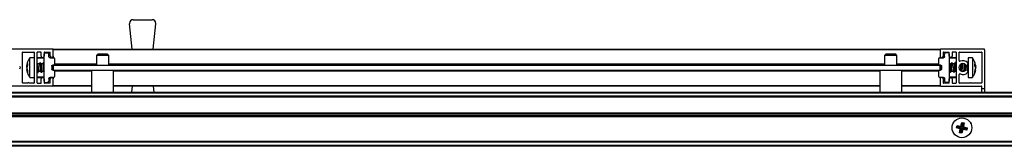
# Model space of a CAD drawing. Header units: millimetres. Extents: x 3352.2 to 3353.8, y 2919.7 to 2919.75.
# Tile 3 of 4: x 3353.01 to 3353.4, y 2919.7 to 2919.75. Entities that reach past the tile are written whole.
import ezdxf

# ---------------------------------------------------------------- set-up
doc = ezdxf.new("R2010")
doc.units = ezdxf.units.MM
doc.layers.add('SANINDUSA', color=3, linetype='Continuous')

msp = doc.modelspace()

# ---------------------------------------------------------------- linework, layer by layer
at = {"layer": 'SANINDUSA'}
for p, q in [((3353.050678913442, 2919.737121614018), (3353.049647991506, 2919.747371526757)), ((3353.051140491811, 2919.749021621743), (3353.058823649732, 2919.749021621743)), ((3353.059285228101, 2919.737121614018), (3353.060316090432, 2919.747371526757)), ((3353.018482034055, 2919.737121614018), (3353.001082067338, 2919.737121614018)), ((3353.006382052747, 2919.723421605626), (3353.006382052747, 2919.735821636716)), ((3353.006482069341, 2919.73592165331), (3353.010982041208, 2919.73592165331)), ((3353.011082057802, 2919.735821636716), (3353.011082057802, 2919.723421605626)), ((3353.012282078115, 2919.723421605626), (3353.012282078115, 2919.735821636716)), ((3353.013782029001, 2919.73592165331), (3353.012382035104, 2919.73592165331)), ((3353.013882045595, 2919.734221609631), (3353.013882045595, 2919.735821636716)), ((3353.015082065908, 2919.735821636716), (3353.015082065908, 2919.734221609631)), ((3353.015082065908, 2919.735621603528), (3353.016490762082, 2919.735597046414)), ((3353.015182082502, 2919.73592165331), (3353.01748204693, 2919.73592165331)), ((3353.017582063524, 2919.734221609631), (3353.017582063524, 2919.735821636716)), ((3353.018782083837, 2919.737121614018), (3353.377782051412, 2919.737121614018)), ((3353.018782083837, 2919.737121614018), (3353.018782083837, 2919.736821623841)), ((3353.377782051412, 2919.736821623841), (3353.018782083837, 2919.736821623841)), ((3353.018782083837, 2919.734221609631), (3353.018782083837, 2919.736821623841)), ((3353.377782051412, 2919.736821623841), (3353.377782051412, 2919.737121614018)), ((3353.377782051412, 2919.736821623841), (3353.377782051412, 2919.734221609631)), ((3353.395482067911, 2919.737121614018), (3353.378082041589, 2919.737121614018)), ((3353.378982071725, 2919.735821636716), (3353.378982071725, 2919.734221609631)), ((3353.379082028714, 2919.73592165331), (3353.381382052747, 2919.73592165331)), ((3353.381482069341, 2919.735621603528), (3353.380073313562, 2919.735597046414)), ((3353.381482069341, 2919.734221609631), (3353.381482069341, 2919.735821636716)), ((3353.38268203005, 2919.735821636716), (3353.38268203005, 2919.734221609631)), ((3353.38418204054, 2919.73592165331), (3353.382782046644, 2919.73592165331)), ((3353.384282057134, 2919.735821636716), (3353.384282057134, 2919.723421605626)), ((3353.385482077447, 2919.732479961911), (3353.385482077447, 2919.735821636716)), ((3353.385582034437, 2919.73592165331), (3353.394482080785, 2919.73592165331)), ((3353.394582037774, 2919.735821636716), (3353.394582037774, 2919.723421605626)), ((3353.395782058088, 2919.736821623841), (3353.395782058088, 2919.721121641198)), ((3353.008027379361, 2919.730382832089), (3353.008361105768, 2919.731322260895)), ((3353.008361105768, 2919.731322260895), (3353.008361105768, 2919.730563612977)), ((3353.011082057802, 2919.733621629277), (3353.009358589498, 2919.733621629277)), ((3353.009358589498, 2919.725621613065), (3353.009358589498, 2919.733621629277)), ((3353.015082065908, 2919.733421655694), (3353.012282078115, 2919.733421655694)), ((3353.012518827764, 2919.73109248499), (3353.012282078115, 2919.731423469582)), ((3353.015082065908, 2919.733621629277), (3353.012482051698, 2919.733621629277)), ((3353.01342475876, 2919.731661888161), (3353.01319325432, 2919.731048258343)), ((3353.01391882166, 2919.73109248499), (3353.013504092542, 2919.73167225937)), ((3353.014824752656, 2919.731661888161), (3353.014593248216, 2919.731048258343)), ((3353.015082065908, 2919.731423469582), (3353.014904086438, 2919.73167225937)), ((3353.015082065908, 2919.724121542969), (3353.015082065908, 2919.735121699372)), ((3353.016982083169, 2919.734112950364), (3353.016982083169, 2919.735097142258)), ((3353.017473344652, 2919.733613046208), (3353.018990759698, 2919.733586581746)), ((3353.018782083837, 2919.734221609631), (3353.018782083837, 2919.733590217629)), ((3353.019482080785, 2919.731135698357), (3353.019482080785, 2919.733086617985)), ((3353.036782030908, 2919.735021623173), (3353.036282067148, 2919.734521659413)), ((3353.036282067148, 2919.734521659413), (3353.036282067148, 2919.730621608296)), ((3353.041282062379, 2919.734521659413), (3353.036282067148, 2919.734521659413)), ((3353.036785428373, 2919.735021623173), (3353.036782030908, 2919.735021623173)), ((3353.040782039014, 2919.735021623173), (3353.036785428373, 2919.735021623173)), ((3353.041282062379, 2919.734521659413), (3353.040782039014, 2919.735021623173)), ((3353.041282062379, 2919.730621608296), (3353.041282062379, 2919.734521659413)), ((3353.35578203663, 2919.735021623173), (3353.35528207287, 2919.734521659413)), ((3353.35528207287, 2919.734521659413), (3353.35528207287, 2919.730621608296)), ((3353.360282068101, 2919.734521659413), (3353.35528207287, 2919.734521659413)), ((3353.355785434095, 2919.735021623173), (3353.35578203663, 2919.735021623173)), ((3353.359782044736, 2919.735021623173), (3353.355785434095, 2919.735021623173)), ((3353.360282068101, 2919.734521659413), (3353.359782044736, 2919.735021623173)), ((3353.360282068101, 2919.730621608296), (3353.360282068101, 2919.734521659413)), ((3353.377082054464, 2919.733086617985), (3353.377082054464, 2919.731135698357)), ((3353.377573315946, 2919.733586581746), (3353.379090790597, 2919.733613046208)), ((3353.377782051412, 2919.734221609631), (3353.377782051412, 2919.733590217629)), ((3353.37958205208, 2919.734112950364), (3353.37958205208, 2919.735097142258)), ((3353.381482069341, 2919.735121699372), (3353.381482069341, 2919.724121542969)), ((3353.384082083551, 2919.733621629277), (3353.381482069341, 2919.733621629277)), ((3353.384282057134, 2919.733421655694), (3353.381482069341, 2919.733421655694)), ((3353.382513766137, 2919.731680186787), (3353.382085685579, 2919.731102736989)), ((3353.382791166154, 2919.731053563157), (3353.382564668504, 2919.731672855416)), ((3353.383913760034, 2919.731680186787), (3353.383485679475, 2919.731102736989)), ((3353.384191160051, 2919.731053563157), (3353.383964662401, 2919.731672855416)), ((3353.390815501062, 2919.733621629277), (3353.389092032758, 2919.733621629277)), ((3353.389092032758, 2919.733621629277), (3353.389092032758, 2919.731609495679)), ((3353.389092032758, 2919.731609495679), (3353.389092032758, 2919.725621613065)), ((3353.390815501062, 2919.733621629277), (3353.390815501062, 2919.731609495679)), ((3353.390815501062, 2919.731609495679), (3353.390815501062, 2919.725621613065)), ((3353.005427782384, 2919.72979369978), (3353.005200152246, 2919.730118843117)), ((3353.005200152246, 2919.729124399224), (3353.005427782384, 2919.729449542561)), ((3353.008361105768, 2919.730563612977), (3353.008027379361, 2919.729531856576)), ((3353.008282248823, 2919.730319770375), (3353.008027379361, 2919.730382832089)), ((3353.008027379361, 2919.7298440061), (3353.008146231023, 2919.730353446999)), ((3353.008027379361, 2919.729711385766), (3353.008191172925, 2919.730342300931)), ((3353.008027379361, 2919.729531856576), (3353.008361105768, 2919.728246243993)), ((3353.008027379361, 2919.729399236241), (3353.008146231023, 2919.728889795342)), ((3353.008361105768, 2919.72764769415), (3353.008027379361, 2919.728860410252)), ((3353.008361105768, 2919.728246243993), (3353.008361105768, 2919.72764769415)), ((3353.012282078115, 2919.727959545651), (3353.012560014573, 2919.727570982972)), ((3353.013218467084, 2919.731081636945), (3353.012525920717, 2919.731081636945)), ((3353.01263940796, 2919.72758135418), (3353.012870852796, 2919.728194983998)), ((3353.012858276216, 2919.728161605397), (3353.013568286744, 2919.728161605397)), ((3353.013545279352, 2919.728150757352), (3353.01396000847, 2919.727570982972)), ((3353.014618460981, 2919.731081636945), (3353.013925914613, 2919.731081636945)), ((3353.014039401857, 2919.72758135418), (3353.014270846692, 2919.728194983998)), ((3353.014258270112, 2919.728161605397), (3353.014968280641, 2919.728161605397)), ((3353.014945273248, 2919.728150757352), (3353.015082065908, 2919.727959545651)), ((3353.018182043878, 2919.730130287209), (3353.018182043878, 2919.729112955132)), ((3353.018990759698, 2919.730635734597), (3353.01867330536, 2919.730630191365)), ((3353.01867330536, 2919.728613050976), (3353.018990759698, 2919.728607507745)), ((3353.018782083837, 2919.730632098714), (3353.018782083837, 2919.730621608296)), ((3353.018782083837, 2919.730621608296), (3353.377782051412, 2919.730621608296)), ((3353.018782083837, 2919.730621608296), (3353.018782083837, 2919.728621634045)), ((3353.018782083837, 2919.728621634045), (3353.377782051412, 2919.728621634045)), ((3353.018782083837, 2919.728611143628), (3353.018782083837, 2919.728621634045)), ((3353.019481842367, 2919.731121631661), (3353.036282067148, 2919.731121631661)), ((3353.034332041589, 2919.72812161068), (3353.019481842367, 2919.72812161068)), ((3353.019482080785, 2919.726156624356), (3353.019482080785, 2919.728107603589)), ((3353.034332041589, 2919.728621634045), (3353.034332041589, 2919.719721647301)), ((3353.041282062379, 2919.731121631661), (3353.35528207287, 2919.731121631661)), ((3353.043232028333, 2919.719721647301), (3353.043232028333, 2919.728621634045)), ((3353.353332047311, 2919.72812161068), (3353.043232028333, 2919.72812161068)), ((3353.353332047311, 2919.728621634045), (3353.353332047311, 2919.719721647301)), ((3353.360282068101, 2919.731121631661), (3353.377082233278, 2919.731121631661)), ((3353.362232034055, 2919.719721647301), (3353.362232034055, 2919.728621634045)), ((3353.377082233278, 2919.72812161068), (3353.362232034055, 2919.72812161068)), ((3353.377082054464, 2919.728107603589), (3353.377082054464, 2919.726156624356)), ((3353.377890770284, 2919.730630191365), (3353.377573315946, 2919.730635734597)), ((3353.377573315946, 2919.728607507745), (3353.377890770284, 2919.728613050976)), ((3353.377782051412, 2919.730632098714), (3353.377782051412, 2919.730621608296)), ((3353.377782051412, 2919.728621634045), (3353.377782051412, 2919.730621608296)), ((3353.377782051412, 2919.728621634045), (3353.377782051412, 2919.728611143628)), ((3353.378382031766, 2919.729112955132), (3353.378382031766, 2919.730130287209)), ((3353.382072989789, 2919.731081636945), (3353.381482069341, 2919.731081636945)), ((3353.381482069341, 2919.728161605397), (3353.38171214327, 2919.728161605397)), ((3353.38169289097, 2919.728189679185), (3353.38191938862, 2919.72757044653)), ((3353.381970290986, 2919.727563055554), (3353.382398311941, 2919.728140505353)), ((3353.382385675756, 2919.728161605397), (3353.383112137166, 2919.728161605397)), ((3353.383472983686, 2919.731081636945), (3353.382771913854, 2919.731081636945)), ((3353.383092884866, 2919.728189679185), (3353.383319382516, 2919.72757044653)), ((3353.383370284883, 2919.727563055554), (3353.383798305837, 2919.728140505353)), ((3353.383785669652, 2919.728161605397), (3353.384282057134, 2919.728161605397)), ((3353.384282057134, 2919.731081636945), (3353.38417190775, 2919.731081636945)), ((3353.386553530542, 2919.728080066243), (3353.386598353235, 2919.728140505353)), ((3353.38658571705, 2919.728161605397), (3353.387312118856, 2919.728161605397)), ((3353.386783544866, 2919.728161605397), (3353.386786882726, 2919.728019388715)), ((3353.386919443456, 2919.728024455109), (3353.38697082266, 2919.728161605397)), ((3353.386991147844, 2919.731053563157), (3353.386929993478, 2919.731220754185)), ((3353.387636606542, 2919.731081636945), (3353.386971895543, 2919.731081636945)), ((3353.387292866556, 2919.728189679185), (3353.387339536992, 2919.72806206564)), ((3353.387346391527, 2919.731170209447), (3353.387313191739, 2919.731081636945)), ((3353.38889199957, 2919.730347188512), (3353.38889199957, 2919.730774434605)), ((3353.38889199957, 2919.728468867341), (3353.38889199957, 2919.730347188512)), ((3353.389089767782, 2919.727991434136), (3353.389092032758, 2919.727961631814)), ((3353.391812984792, 2919.731101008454), (3353.392146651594, 2919.730361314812)), ((3353.391812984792, 2919.730262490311), (3353.391812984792, 2919.731101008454)), ((3353.391812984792, 2919.730281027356), (3353.392146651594, 2919.730361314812)), ((3353.392146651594, 2919.729420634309), (3353.391812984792, 2919.730262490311)), ((3353.391812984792, 2919.728010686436), (3353.392146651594, 2919.729420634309)), ((3353.392066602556, 2919.728557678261), (3353.391812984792, 2919.727530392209)), ((3353.391812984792, 2919.727530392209), (3353.391812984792, 2919.728010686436)), ((3353.391991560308, 2919.730341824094), (3353.392146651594, 2919.729732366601)), ((3353.391991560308, 2919.728901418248), (3353.392146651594, 2919.729510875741)), ((3353.392022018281, 2919.730349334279), (3353.392146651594, 2919.729822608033)), ((3353.392146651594, 2919.730361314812), (3353.392066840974, 2919.730684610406)), ((3353.008432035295, 2919.723321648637), (3353.006482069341, 2919.723321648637)), ((3353.010982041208, 2919.723321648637), (3353.009032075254, 2919.723321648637)), ((3353.009358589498, 2919.725621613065), (3353.011082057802, 2919.725621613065)), ((3353.012282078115, 2919.725821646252), (3353.015082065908, 2919.725821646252)), ((3353.012382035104, 2919.723321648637), (3353.013782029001, 2919.723321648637)), ((3353.012482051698, 2919.725621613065), (3353.015082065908, 2919.725621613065)), ((3353.013882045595, 2919.723421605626), (3353.013882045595, 2919.72502163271)), ((3353.015082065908, 2919.72502163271), (3353.015082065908, 2919.723421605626)), ((3353.015082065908, 2919.723621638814), (3353.016490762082, 2919.723646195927)), ((3353.01748204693, 2919.723321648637), (3353.015182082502, 2919.723321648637)), ((3353.016982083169, 2919.725130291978), (3353.016982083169, 2919.724146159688)), ((3353.018990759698, 2919.7256567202), (3353.017473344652, 2919.725630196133)), ((3353.017582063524, 2919.723421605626), (3353.017582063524, 2919.72502163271)), ((3353.018782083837, 2919.725653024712), (3353.018782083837, 2919.72502163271)), ((3353.018782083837, 2919.7224216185), (3353.018782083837, 2919.72502163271)), ((3353.379090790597, 2919.725630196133), (3353.377573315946, 2919.7256567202)), ((3353.377782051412, 2919.725653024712), (3353.377782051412, 2919.72502163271)), ((3353.377782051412, 2919.72502163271), (3353.377782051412, 2919.7224216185)), ((3353.378982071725, 2919.72502163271), (3353.378982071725, 2919.723421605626)), ((3353.381382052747, 2919.723321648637), (3353.379082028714, 2919.723321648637)), ((3353.37958205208, 2919.725130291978), (3353.37958205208, 2919.724146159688)), ((3353.381482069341, 2919.723621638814), (3353.380073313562, 2919.723646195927)), ((3353.381482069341, 2919.725821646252), (3353.384282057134, 2919.725821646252)), ((3353.381482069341, 2919.725621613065), (3353.384082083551, 2919.725621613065)), ((3353.381482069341, 2919.723421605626), (3353.381482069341, 2919.72502163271)), ((3353.38268203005, 2919.72502163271), (3353.38268203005, 2919.723421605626)), ((3353.382782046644, 2919.723321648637), (3353.38418204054, 2919.723321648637)), ((3353.385482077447, 2919.723421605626), (3353.385482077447, 2919.726763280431)), ((3353.389732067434, 2919.723321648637), (3353.385582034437, 2919.723321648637)), ((3353.389092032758, 2919.725621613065), (3353.390815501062, 2919.725621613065)), ((3353.394482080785, 2919.723321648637), (3353.390332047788, 2919.723321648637)), ((3353.390827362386, 2919.725686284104), (3353.391190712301, 2919.726158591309)), ((3352.246782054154, 2919.719721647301), (3353.754782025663, 2919.719721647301)), ((3352.246782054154, 2919.719421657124), (3353.754782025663, 2919.719421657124)), ((3353.018482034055, 2919.722121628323), (3353.001082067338, 2919.722121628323)), ((3353.018782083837, 2919.7224216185), (3353.018782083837, 2919.722121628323)), ((3353.018782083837, 2919.7224216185), (3353.034332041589, 2919.7224216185)), ((3353.034332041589, 2919.722121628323), (3353.018782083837, 2919.722121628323)), ((3353.043232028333, 2919.7224216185), (3353.353332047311, 2919.7224216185)), ((3353.353332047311, 2919.722121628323), (3353.043232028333, 2919.722121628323)), ((3353.050678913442, 2919.722121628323), (3353.050437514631, 2919.719721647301)), ((3353.059285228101, 2919.722121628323), (3353.059526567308, 2919.719721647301)), ((3353.362232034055, 2919.7224216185), (3353.377782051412, 2919.7224216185)), ((3353.377782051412, 2919.722121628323), (3353.362232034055, 2919.722121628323)), ((3353.377782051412, 2919.722121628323), (3353.377782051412, 2919.7224216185)), ((3353.378082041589, 2919.722121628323), (3353.394482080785, 2919.722121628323)), ((3353.394582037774, 2919.721121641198), (3353.394582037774, 2919.722021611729)), ((3353.394582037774, 2919.721121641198), (3353.395782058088, 2919.721121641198)), ((3353.394582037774, 2919.719721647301), (3353.394582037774, 2919.721121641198)), ((3353.395782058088, 2919.721121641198), (3353.395782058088, 2919.719721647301)), ((3353.754782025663, 2919.718021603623), (3352.246782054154, 2919.718021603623)), ((3353.754782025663, 2919.717721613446), (3352.246782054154, 2919.717721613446)), ((3353.754782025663, 2919.717621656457), (3352.246782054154, 2919.717621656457)), ((3352.246782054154, 2919.711321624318), (3353.754782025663, 2919.711321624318)), ((3352.246782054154, 2919.711221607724), (3353.754782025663, 2919.711221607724)), ((3352.246782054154, 2919.710921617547), (3353.754782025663, 2919.710921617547)), ((3353.754782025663, 2919.710021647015), (3352.246782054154, 2919.710021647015)), ((3353.754782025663, 2919.709721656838), (3352.246782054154, 2919.709721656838)), ((3353.754782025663, 2919.709621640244), (3352.246782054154, 2919.709621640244)), ((3353.386173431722, 2919.705870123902), (3353.386582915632, 2919.707408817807)), ((3353.386582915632, 2919.707408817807), (3353.386791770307, 2919.707077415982)), ((3353.386582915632, 2919.707408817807), (3353.38752532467, 2919.707194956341)), ((3353.382709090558, 2919.706221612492), (3353.382710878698, 2919.706221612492)), ((3353.382710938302, 2919.704221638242), (3353.382709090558, 2919.704221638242)), ((3353.382710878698, 2919.706221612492), (3353.382713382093, 2919.706221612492)), ((3353.382713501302, 2919.704221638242), (3353.382710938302, 2919.704221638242)), ((3353.383108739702, 2919.707205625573), (3353.383184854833, 2919.707205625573)), ((3353.384394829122, 2919.705222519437), (3353.384608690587, 2919.70616486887)), ((3353.384726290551, 2919.705431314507), (3353.384394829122, 2919.705222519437)), ((3353.385933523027, 2919.704813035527), (3353.384394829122, 2919.705222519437)), ((3353.384608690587, 2919.70616486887), (3353.386173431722, 2919.705870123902)), ((3353.384608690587, 2919.70616486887), (3353.384817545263, 2919.705833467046)), ((3353.384817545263, 2919.705833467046), (3353.384726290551, 2919.705431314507)), ((3353.386335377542, 2919.705066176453), (3353.384726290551, 2919.705431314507)), ((3353.384817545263, 2919.705833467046), (3353.386426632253, 2919.705468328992)), ((3353.385638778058, 2919.703248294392), (3353.385933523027, 2919.704813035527)), ((3353.385970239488, 2919.703457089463), (3353.385638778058, 2919.703248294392)), ((3353.386335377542, 2919.705066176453), (3353.385933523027, 2919.704813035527)), ((3353.386335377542, 2919.705066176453), (3353.385970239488, 2919.703457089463)), ((3353.385970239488, 2919.703457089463), (3353.386372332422, 2919.703365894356)), ((3353.386173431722, 2919.705870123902), (3353.386426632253, 2919.705468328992)), ((3353.386372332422, 2919.703365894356), (3353.386737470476, 2919.704974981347)), ((3353.386581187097, 2919.703034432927), (3353.386372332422, 2919.703365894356)), ((3353.386791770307, 2919.707077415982), (3353.386426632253, 2919.705468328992)), ((3353.386990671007, 2919.704573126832), (3353.386581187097, 2919.703034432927)), ((3353.386737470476, 2919.704974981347), (3353.386990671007, 2919.704573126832)), ((3353.386737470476, 2919.704974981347), (3353.388346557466, 2919.704609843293)), ((3353.387193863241, 2919.706986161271), (3353.386791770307, 2919.707077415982)), ((3353.386828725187, 2919.70537707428), (3353.387193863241, 2919.706986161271)), ((3353.386828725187, 2919.70537707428), (3353.387230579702, 2919.705630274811)), ((3353.386828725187, 2919.70537707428), (3353.388437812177, 2919.705011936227)), ((3353.388555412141, 2919.704278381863), (3353.386990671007, 2919.704573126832)), ((3353.387193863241, 2919.706986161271), (3353.38752532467, 2919.707194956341)), ((3353.38752532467, 2919.707194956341), (3353.387230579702, 2919.705630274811)), ((3353.387230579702, 2919.705630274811), (3353.388769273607, 2919.705220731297)), ((3353.388346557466, 2919.704609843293), (3353.388437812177, 2919.705011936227)), ((3353.388555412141, 2919.704278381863), (3353.388346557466, 2919.704609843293)), ((3353.388437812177, 2919.705011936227), (3353.388769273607, 2919.705220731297)), ((3353.388769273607, 2919.705220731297), (3353.388555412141, 2919.704278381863)), ((3353.389978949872, 2919.707205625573), (3353.390055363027, 2919.707205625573)), ((3353.390450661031, 2919.706221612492), (3353.390453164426, 2919.706221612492)), ((3353.390453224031, 2919.704221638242), (3353.390450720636, 2919.704221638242)), ((3353.390453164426, 2919.706221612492), (3353.39045501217, 2919.706221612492)), ((3353.39045501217, 2919.704221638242), (3353.390453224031, 2919.704221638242)), ((3352.246782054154, 2919.699821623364), (3353.754782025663, 2919.699821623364)), ((3353.754782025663, 2919.69972160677), (3352.246782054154, 2919.69972160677)), ((3353.754782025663, 2919.699421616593), (3352.246782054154, 2919.699421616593)), ((3353.383185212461, 2919.703237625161), (3353.383108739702, 2919.703237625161)), ((3353.386581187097, 2919.703034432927), (3353.385638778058, 2919.703248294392)), ((3353.390055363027, 2919.703237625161), (3353.389979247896, 2919.703237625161)), ((3353.754782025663, 2919.698021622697), (3352.246782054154, 2919.698021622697)), ((3353.754782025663, 2919.697721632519), (3352.246782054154, 2919.697721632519))]:
    msp.add_line(p, q, dxfattribs=at)
at = {"layer": 'SANINDUSA', "flags": 128}
for points in [[(3353.014077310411, 2919.727995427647), (3353.014051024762, 2919.728616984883), (3353.013976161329, 2919.729391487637), (3353.013864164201, 2919.730201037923), (3353.013732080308, 2919.730922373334), (3353.013599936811, 2919.731445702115), (3353.013487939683, 2919.731691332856), (3353.01342475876, 2919.731661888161)], [(3353.015082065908, 2919.731144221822), (3353.014999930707, 2919.731445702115), (3353.01488793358, 2919.731691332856), (3353.014824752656, 2919.731661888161)], [(3353.382564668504, 2919.731672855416), (3353.382560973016, 2919.731681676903), (3353.382486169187, 2919.731630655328), (3353.382374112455, 2919.73127368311), (3353.382242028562, 2919.730665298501), (3353.382109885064, 2919.729897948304), (3353.381997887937, 2919.729088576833), (3353.381923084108, 2919.728360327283), (3353.381896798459, 2919.727824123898)], [(3353.383964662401, 2919.731672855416), (3353.383960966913, 2919.731681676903), (3353.383886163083, 2919.731630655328), (3353.383774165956, 2919.73127368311), (3353.383642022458, 2919.730665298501), (3353.383509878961, 2919.729897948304), (3353.383397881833, 2919.729088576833), (3353.383323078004, 2919.728360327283), (3353.383296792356, 2919.727824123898)], [(3353.012682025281, 2919.730548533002), (3353.012588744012, 2919.730924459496), (3353.012518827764, 2919.73109248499)], [(3353.012560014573, 2919.727570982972), (3353.012576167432, 2919.72755196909), (3353.012651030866, 2919.727621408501), (3353.012677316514, 2919.727995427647)], [(3353.013382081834, 2919.730503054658), (3353.013475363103, 2919.729999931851), (3353.013554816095, 2919.729430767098), (3353.013608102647, 2919.728884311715), (3353.013626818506, 2919.728445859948), (3353.013608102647, 2919.728183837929), (3353.013554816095, 2919.728139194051), (3353.013538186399, 2919.728161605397)], [(3353.014082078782, 2919.730548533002), (3353.013988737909, 2919.730924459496), (3353.01391882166, 2919.73109248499)], [(3353.01396000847, 2919.727570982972), (3353.013976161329, 2919.72755196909), (3353.014051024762, 2919.727621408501), (3353.014077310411, 2919.727995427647)], [(3353.014782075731, 2919.730503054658), (3353.014875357, 2919.729999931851), (3353.014954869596, 2919.729430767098), (3353.015008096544, 2919.728884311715), (3353.015026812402, 2919.728445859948), (3353.015008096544, 2919.728183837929), (3353.014954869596, 2919.728139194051), (3353.014938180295, 2919.728161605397)], [(3353.381896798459, 2919.727824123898), (3353.381923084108, 2919.727561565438), (3353.381970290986, 2919.727563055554)], [(3353.382411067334, 2919.728161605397), (3353.382365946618, 2919.728138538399), (3353.38234723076, 2919.728322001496), (3353.382365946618, 2919.72870049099), (3353.382419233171, 2919.729214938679), (3353.382498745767, 2919.729785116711), (3353.382592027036, 2919.730321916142)], [(3353.383296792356, 2919.727824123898), (3353.383323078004, 2919.727561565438), (3353.383370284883, 2919.727563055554)], [(3353.383811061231, 2919.728161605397), (3353.383765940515, 2919.728138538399), (3353.383747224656, 2919.728322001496), (3353.383765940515, 2919.72870049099), (3353.383819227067, 2919.729214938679), (3353.383898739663, 2919.729785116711), (3353.383992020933, 2919.730321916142)], [(3353.386257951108, 2919.731048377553), (3353.386185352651, 2919.730806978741), (3353.386092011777, 2919.730372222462)], [(3353.386611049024, 2919.728161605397), (3353.386565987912, 2919.728138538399), (3353.386547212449, 2919.728322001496), (3353.386565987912, 2919.72870049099), (3353.38661921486, 2919.729214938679), (3353.386698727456, 2919.729785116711), (3353.386792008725, 2919.730321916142)]]:
    msp.add_lwpolyline(points, dxfattribs=at)
at = {"layer": 'SANINDUSA'}
msp.add_circle((3353.386582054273, 2919.705221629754), 0.003999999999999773, dxfattribs=at)
for centre, radius, start, end in [((3353.051140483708, 2919.747521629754), 0.001499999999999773, 90, 180), ((3353.051140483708, 2919.747521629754), 0.001499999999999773, 180, 185.7431938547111), ((3353.058823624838, 2919.747521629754), 0.001499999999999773, 0, 90), ((3353.058823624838, 2919.747521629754), 0.001499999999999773, 354.2568061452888, 0), ((3353.006482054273, 2919.735821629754), 0.0001000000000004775, 90, 180), ((3353.010982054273, 2919.735821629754), 9.999999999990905e-05, 0, 90), ((3353.012382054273, 2919.735821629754), 9.999999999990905e-05, 90, 180), ((3353.013782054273, 2919.735821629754), 9.999999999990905e-05, 0, 90), ((3353.015182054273, 2919.735821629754), 9.999999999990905e-05, 90, 180), ((3353.016482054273, 2919.735097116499), 0.0005000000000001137, 0, 88.99999999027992), ((3353.017482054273, 2919.735821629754), 0.0001000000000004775, 0, 90), ((3353.018482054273, 2919.736821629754), 0.0003000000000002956, 0, 90), ((3353.378082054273, 2919.736821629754), 0.0002999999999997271, 90, 180), ((3353.379082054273, 2919.735821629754), 9.999999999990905e-05, 90, 180), ((3353.380082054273, 2919.735097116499), 0.0005000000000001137, 91.0000000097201, 180), ((3353.381382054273, 2919.735821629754), 0.0001000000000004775, 0, 90), ((3353.382782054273, 2919.735821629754), 9.999999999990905e-05, 90, 180), ((3353.384182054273, 2919.735821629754), 9.999999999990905e-05, 0, 90), ((3353.385582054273, 2919.735821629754), 9.999999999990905e-05, 90, 180), ((3353.394482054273, 2919.735821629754), 9.999999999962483e-05, 0, 90), ((3353.395482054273, 2919.736821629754), 0.0003000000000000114, 0, 90), ((3353.012482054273, 2919.733421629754), 0.0001999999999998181, 90, 180), ((3353.014482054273, 2919.734221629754), 0.0006000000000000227, 180, 0), ((3353.018182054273, 2919.734221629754), 0.0006000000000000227, 180, 0), ((3353.018982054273, 2919.73308664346), 0.0005000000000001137, 0, 88.99999999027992), ((3353.377582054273, 2919.73308664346), 0.0005000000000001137, 91.0000000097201, 180), ((3353.378382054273, 2919.734221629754), 0.0006000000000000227, 180, 0), ((3353.382082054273, 2919.734221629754), 0.0006000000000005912, 180, 0), ((3353.384082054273, 2919.733421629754), 0.0001999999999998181, 0, 90), ((3353.385782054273, 2919.73247995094), 0.0003000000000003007, 180, 292.7739724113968), ((3353.386982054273, 2919.729621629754), 0.002800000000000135, 46.65824176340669, 112.7739724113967), ((3353.38849202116, 2919.731221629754), 0.0006000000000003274, 226.6582417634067, 46.65824176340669), ((3353.005182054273, 2919.729621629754), 0.0003000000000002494, 325.0000000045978, 34.99999999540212), ((3352.996816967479, 2919.727603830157), 0.01586518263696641, 1.414365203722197, 12.89439748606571), ((3353.018982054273, 2919.73113566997), 0.0005000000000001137, 271.0000000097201, 0), ((3353.018982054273, 2919.728107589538), 0.0005000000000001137, 0, 88.99999999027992), ((3353.377582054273, 2919.73113566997), 0.0005000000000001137, 180, 268.9999999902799), ((3353.377582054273, 2919.728107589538), 0.0005000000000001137, 91.0000000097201, 180), ((3353.401938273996, 2919.726160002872), 0.02431736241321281, 169.4371057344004, 173.4003491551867), ((3353.39443286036, 2919.727257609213), 0.01633112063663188, 169.613614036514, 174.7451819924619), ((3353.384258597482, 2919.730135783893), 0.002378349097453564, 156.0107753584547, 174.2946366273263), ((3353.385658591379, 2919.730135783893), 0.002378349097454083, 156.0107753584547, 174.2946366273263), ((3353.386982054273, 2919.729621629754), 0.001600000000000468, 46.65824176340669, 313.3417582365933), ((3353.386982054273, 2919.729621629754), 0.002800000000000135, 247.2260275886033, 313.3417582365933), ((3353.40657710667, 2919.726700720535), 0.02052101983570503, 167.4456955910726, 175.597775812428), ((3353.390455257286, 2919.729999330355), 0.002986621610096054, 159.0351745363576, 172.8276666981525), ((3353.40791937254, 2919.726728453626), 0.02046016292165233, 168.1363814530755, 176.1287658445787), ((3353.401310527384, 2919.727694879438), 0.01337897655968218, 168.6760763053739, 177.2121529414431), ((3353.38849202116, 2919.728021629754), 0.0005999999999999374, 313.3417582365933, 133.3417582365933), ((3353.006482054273, 2919.723421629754), 0.0001000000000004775, 180, 270), ((3353.008732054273, 2919.723196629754), 0.0003250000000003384, 22.61986493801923, 157.3801350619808), ((3353.010982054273, 2919.723421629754), 9.999999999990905e-05, 270, 0), ((3353.012482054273, 2919.725821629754), 0.0001999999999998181, 180, 270), ((3353.012382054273, 2919.723421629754), 9.999999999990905e-05, 180, 270), ((3353.013782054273, 2919.723421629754), 9.999999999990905e-05, 270, 0), ((3353.014482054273, 2919.725021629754), 0.0006000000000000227, 0, 180), ((3353.015182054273, 2919.723421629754), 9.999999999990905e-05, 180, 270), ((3353.016482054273, 2919.724146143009), 0.0005000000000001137, 271.0000000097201, 0), ((3353.017482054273, 2919.723421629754), 0.0001000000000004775, 270, 0), ((3353.018182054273, 2919.725021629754), 0.0006000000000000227, 0, 180), ((3353.018982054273, 2919.726156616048), 0.0005000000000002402, 271.0000000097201, 0), ((3353.377582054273, 2919.726156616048), 0.0005000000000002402, 180, 268.9999999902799), ((3353.378382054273, 2919.725021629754), 0.0006000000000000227, 0, 180), ((3353.379082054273, 2919.723421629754), 9.999999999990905e-05, 180, 270), ((3353.380082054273, 2919.724146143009), 0.0005000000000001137, 180, 268.9999999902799), ((3353.381382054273, 2919.723421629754), 9.999999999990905e-05, 270, 0), ((3353.382082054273, 2919.725021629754), 0.0006000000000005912, 0, 180), ((3353.382782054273, 2919.723421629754), 9.999999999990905e-05, 180, 270), ((3353.384082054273, 2919.725821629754), 0.0002000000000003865, 270, 0), ((3353.384182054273, 2919.723421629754), 9.999999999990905e-05, 270, 0), ((3353.385782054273, 2919.726763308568), 0.0003000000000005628, 67.22602758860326, 180), ((3353.385582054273, 2919.723421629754), 9.999999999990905e-05, 180, 270), ((3353.390032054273, 2919.723196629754), 0.0003250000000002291, 22.61986493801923, 157.3801350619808), ((3353.394482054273, 2919.723421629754), 9.999999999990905e-05, 270, 0), ((3353.018482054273, 2919.722421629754), 0.0003000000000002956, 270, 0), ((3353.378082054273, 2919.722421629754), 0.0003000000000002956, 180, 270), ((3353.394482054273, 2919.722021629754), 9.999999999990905e-05, 0, 90)]:
    msp.add_arc(centre, radius, start, end, dxfattribs=at)
for centre, major_axis, ratio, start_param, end_param in [((3353.013377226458, 2919.729621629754), (-0.0001930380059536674, 0.001459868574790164), 0.1014794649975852, 3.12817485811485, 5.347122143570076), ((3353.014777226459, 2919.729621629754), (-0.0001930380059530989, 0.001459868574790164), 0.1014794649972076, 3.128174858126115, 5.347122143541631), ((3353.382596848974, 2919.729621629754), (0.0002125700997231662, 0.001459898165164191), 0.08112035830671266, 1.082343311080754, 3.15340372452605), ((3353.383996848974, 2919.729621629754), (0.0002125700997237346, 0.001459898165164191), 0.0811203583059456, 1.082343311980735, 3.153403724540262), ((3353.386796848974, 2919.729621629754), (0.0002125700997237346, 0.001459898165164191), 0.0811203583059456, 1.082343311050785, 3.153403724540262), ((3353.388196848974, 2919.729621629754), (0.0002125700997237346, 0.001459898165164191), 0.08112035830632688, 1.082343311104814, 2.639367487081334)]:
    msp.add_ellipse(centre, major_axis=major_axis, ratio=ratio, start_param=start_param, end_param=end_param, dxfattribs=at)
for points, knots in [([(3353.009369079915, 2919.733585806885), (3353.009229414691, 2919.733414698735), (3353.008811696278, 2919.732902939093), (3353.008362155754, 2919.731875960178), (3353.00805542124, 2919.730938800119), (3353.008043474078, 2919.730406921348), (3353.008041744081, 2919.730329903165)], [0, 0, 0, 0, 0.1850386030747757, 0.5534236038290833, 0.9353339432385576, 1, 1, 1, 1]), ([(3353.01712543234, 2919.733762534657), (3353.017083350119, 2919.733815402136), (3353.017001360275, 2919.733918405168), (3353.016988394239, 2919.734049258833), (3353.016982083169, 2919.734112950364)], [0, 0, 0, 0, 0.5132613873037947, 1, 1, 1, 1]), ([(3353.017473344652, 2919.733613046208), (3353.017440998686, 2919.733615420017), (3353.017376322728, 2919.733620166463), (3353.01728360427, 2919.733651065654), (3353.01719738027, 2919.733697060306), (3353.017149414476, 2919.733740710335), (3353.01712543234, 2919.733762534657)], [0, 0, 0, 0, 0.2500530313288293, 0.4999825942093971, 0.7499992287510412, 1, 1, 1, 1]), ([(3353.379438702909, 2919.733762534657), (3353.379414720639, 2919.733740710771), (3353.379366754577, 2919.733697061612), (3353.37928051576, 2919.733651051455), (3353.379187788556, 2919.73362018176), (3353.379123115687, 2919.733615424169), (3353.379090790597, 2919.733613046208)], [0, 0, 0, 0, 0.2500023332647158, 0.5000205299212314, 0.7500979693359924, 1, 1, 1, 1]), ([(3353.37958205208, 2919.734112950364), (3353.379575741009, 2919.734049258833), (3353.379562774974, 2919.733918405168), (3353.37948078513, 2919.733815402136), (3353.379438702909, 2919.733762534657)], [0, 0, 0, 0, 0.4867386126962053, 1, 1, 1, 1]), ([(3353.392063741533, 2919.730684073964), (3353.392029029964, 2919.730933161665), (3353.391932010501, 2919.731629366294), (3353.391507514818, 2919.732635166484), (3353.391025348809, 2919.73329925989), (3353.39080816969, 2919.733598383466)], [0, 0, 0, 0, 0.2344013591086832, 0.6551560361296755, 1, 1, 1, 1]), ([(3353.00807291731, 2919.728755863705), (3353.008123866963, 2919.728412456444), (3353.00824822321, 2919.727574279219), (3353.008704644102, 2919.726517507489), (3353.009183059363, 2919.725901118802), (3353.00935489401, 2919.725679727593)], [0, 0, 0, 0, 0.3078533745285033, 0.7513984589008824, 1, 1, 1, 1]), ([(3353.012864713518, 2919.728197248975), (3353.012872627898, 2919.728223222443), (3353.012887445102, 2919.728271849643), (3353.012892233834, 2919.728480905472), (3353.012884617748, 2919.728779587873), (3353.01285657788, 2919.72920393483), (3353.012808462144, 2919.729694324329), (3353.012747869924, 2919.730169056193), (3353.012703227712, 2919.730426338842), (3353.012682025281, 2919.730548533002)], [0, 0, 0, 0, 0.1263895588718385, 0.2366249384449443, 0.3720208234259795, 0.5316905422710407, 0.6920402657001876, 0.8537371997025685, 1, 1, 1, 1]), ([(3353.013382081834, 2919.730503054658), (3353.013358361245, 2919.730624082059), (3353.013310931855, 2919.730866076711), (3353.013253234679, 2919.731059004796), (3353.013228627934, 2919.731062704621), (3353.013218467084, 2919.731064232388)], [0, 0, 0, 0, 0.3700241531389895, 0.7398644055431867, 1, 1, 1, 1]), ([(3353.014264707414, 2919.728197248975), (3353.014272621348, 2919.728223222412), (3353.014287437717, 2919.728271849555), (3353.014292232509, 2919.728480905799), (3353.014284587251, 2919.72877958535), (3353.014256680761, 2919.729203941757), (3353.014208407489, 2919.729694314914), (3353.014147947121, 2919.730169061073), (3353.014103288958, 2919.730426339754), (3353.014082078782, 2919.730548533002)], [0, 0, 0, 0, 0.126389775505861, 0.2366253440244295, 0.3720214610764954, 0.5316902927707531, 0.6920421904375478, 0.8537369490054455, 1, 1, 1, 1]), ([(3353.014782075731, 2919.730503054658), (3353.014758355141, 2919.730624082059), (3353.014710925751, 2919.730866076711), (3353.014653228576, 2919.731059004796), (3353.014628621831, 2919.731062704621), (3353.014618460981, 2919.731064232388)], [0, 0, 0, 0, 0.3700241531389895, 0.7398644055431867, 1, 1, 1, 1]), ([(3353.018182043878, 2919.730130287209), (3353.018188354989, 2919.730193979), (3353.018201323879, 2919.730324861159), (3353.018283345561, 2919.730427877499), (3353.018325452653, 2919.730480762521)], [0, 0, 0, 0, 0.486634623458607, 1, 1, 1, 1]), ([(3353.018325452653, 2919.728762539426), (3353.018283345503, 2919.728815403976), (3353.018201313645, 2919.72891839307), (3353.018188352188, 2919.72904926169), (3353.018182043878, 2919.729112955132)], [0, 0, 0, 0, 0.5133024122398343, 1, 1, 1, 1]), ([(3353.018325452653, 2919.730480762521), (3353.018349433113, 2919.730502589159), (3353.018397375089, 2919.730546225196), (3353.018483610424, 2919.730592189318), (3353.018576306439, 2919.730623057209), (3353.018640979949, 2919.730627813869), (3353.01867330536, 2919.730630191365)], [0, 0, 0, 0, 0.2500556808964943, 0.4999138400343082, 0.7500446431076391, 1, 1, 1, 1]), ([(3353.01867330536, 2919.728613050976), (3353.018640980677, 2919.728615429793), (3353.01857630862, 2919.728620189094), (3353.018483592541, 2919.728651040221), (3353.018397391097, 2919.728697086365), (3353.018349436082, 2919.728740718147), (3353.018325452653, 2919.728762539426)], [0, 0, 0, 0, 0.2499368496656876, 0.5000491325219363, 0.749962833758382, 1, 1, 1, 1]), ([(3353.377890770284, 2919.730630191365), (3353.377923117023, 2919.730627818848), (3353.377987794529, 2919.730623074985), (3353.378080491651, 2919.730592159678), (3353.378166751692, 2919.730546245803), (3353.378214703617, 2919.730502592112), (3353.378238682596, 2919.730480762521)], [0, 0, 0, 0, 0.2500727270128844, 0.5000219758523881, 0.7499795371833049, 1, 1, 1, 1]), ([(3353.378238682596, 2919.728762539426), (3353.37821470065, 2919.728740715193), (3353.378166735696, 2919.728697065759), (3353.378080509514, 2919.728651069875), (3353.377987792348, 2919.728620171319), (3353.377923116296, 2919.728615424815), (3353.377890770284, 2919.728613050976)], [0, 0, 0, 0, 0.2500019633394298, 0.500015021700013, 0.7499457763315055, 1, 1, 1, 1]), ([(3353.378238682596, 2919.730480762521), (3353.378280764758, 2919.730427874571), (3353.378362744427, 2919.730324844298), (3353.378375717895, 2919.73019397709), (3353.378382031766, 2919.730130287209)], [0, 0, 0, 0, 0.5133243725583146, 0.9999999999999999, 0.9999999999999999, 0.9999999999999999, 0.9999999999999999]), ([(3353.378382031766, 2919.729112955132), (3353.378375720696, 2919.729049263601), (3353.378362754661, 2919.728918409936), (3353.378280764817, 2919.728815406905), (3353.378238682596, 2919.728762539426)], [0, 0, 0, 0, 0.4867386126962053, 1, 1, 1, 1]), ([(3353.381892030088, 2919.730372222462), (3353.381868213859, 2919.730221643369), (3353.381820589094, 2919.729920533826), (3353.381758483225, 2919.729410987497), (3353.381711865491, 2919.728933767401), (3353.381687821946, 2919.728573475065), (3353.381682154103, 2919.728333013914), (3353.381685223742, 2919.728200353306), (3353.381697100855, 2919.728194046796), (3353.381700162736, 2919.728192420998)], [0, 0, 0, 0, 0.1736447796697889, 0.3472334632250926, 0.5196819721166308, 0.6905238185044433, 0.8070901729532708, 0.9502684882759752, 1, 1, 1, 1]), ([(3353.382771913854, 2919.731064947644), (3353.382769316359, 2919.73106978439), (3353.382757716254, 2919.731091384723), (3353.382717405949, 2919.73096366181), (3353.382658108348, 2919.730705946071), (3353.382613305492, 2919.730445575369), (3353.382592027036, 2919.730321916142)], [0, 0, 0, 0, 0.08990668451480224, 0.4015126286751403, 0.7157572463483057, 1, 1, 1, 1]), ([(3353.383292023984, 2919.730372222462), (3353.383268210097, 2919.730221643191), (3353.383220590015, 2919.729920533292), (3353.383158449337, 2919.729410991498), (3353.383111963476, 2919.728933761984), (3353.383087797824, 2919.728573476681), (3353.383082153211, 2919.728333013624), (3353.383085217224, 2919.728200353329), (3353.383097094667, 2919.728194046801), (3353.383100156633, 2919.728192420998)], [0, 0, 0, 0, 0.1736449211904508, 0.3472337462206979, 0.519680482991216, 0.6905235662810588, 0.8070900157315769, 0.9502684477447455, 1, 1, 1, 1]), ([(3353.38417190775, 2919.731064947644), (3353.384169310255, 2919.73106978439), (3353.38415771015, 2919.731091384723), (3353.384117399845, 2919.73096366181), (3353.384058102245, 2919.730705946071), (3353.384013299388, 2919.730445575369), (3353.383992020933, 2919.730321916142)], [0, 0, 0, 0, 0.08990668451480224, 0.4015126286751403, 0.7157572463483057, 1, 1, 1, 1]), ([(3353.386092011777, 2919.730372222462), (3353.386068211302, 2919.730221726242), (3353.386020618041, 2919.729920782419), (3353.385958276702, 2919.729409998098), (3353.385912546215, 2919.72893744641), (3353.385890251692, 2919.72862326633), (3353.385887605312, 2919.728506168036), (3353.385887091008, 2919.728483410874)], [0, 0, 0, 0, 0.2373062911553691, 0.4745359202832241, 0.7102047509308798, 0.9436804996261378, 1, 1, 1, 1]), ([(3353.386971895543, 2919.731064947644), (3353.386969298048, 2919.73106978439), (3353.386957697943, 2919.731091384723), (3353.386917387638, 2919.73096366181), (3353.386858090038, 2919.730705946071), (3353.386813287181, 2919.730445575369), (3353.386792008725, 2919.730321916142)], [0, 0, 0, 0, 0.08990668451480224, 0.4015126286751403, 0.7157572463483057, 1, 1, 1, 1]), ([(3353.387492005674, 2919.730372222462), (3353.387468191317, 2919.730221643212), (3353.387420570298, 2919.729920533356), (3353.387358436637, 2919.729410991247), (3353.38731192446, 2919.72893376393), (3353.387287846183, 2919.728573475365), (3353.387282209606, 2919.728333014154), (3353.387285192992, 2919.728200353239), (3353.387297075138, 2919.728194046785), (3353.387300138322, 2919.728192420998)], [0, 0, 0, 0, 0.1736451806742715, 0.3472342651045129, 0.5196812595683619, 0.6905235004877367, 0.8070901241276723, 0.950268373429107, 1, 1, 1, 1]), ([(3353.388255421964, 2919.730676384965), (3353.388255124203, 2919.730675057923), (3353.388236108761, 2919.730590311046), (3353.388213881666, 2919.730455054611), (3353.388192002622, 2919.730321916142)], [0, 0, 0, 0, 0.01565889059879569, 1, 1, 1, 1]), ([(3353.390818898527, 2919.725673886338), (3353.390944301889, 2919.725827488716), (3353.391343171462, 2919.726316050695), (3353.391810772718, 2919.727287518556), (3353.392001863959, 2919.728129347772), (3353.392097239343, 2919.728549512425)], [0, 0, 0, 0, 0.1867891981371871, 0.594119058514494, 1, 1, 1, 1]), ([(3353.016982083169, 2919.725130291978), (3353.016988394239, 2919.725193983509), (3353.017001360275, 2919.725324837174), (3353.017083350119, 2919.725427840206), (3353.01712543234, 2919.725480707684)], [0, 0, 0, 0, 0.4867386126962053, 1, 1, 1, 1]), ([(3353.01712543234, 2919.725480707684), (3353.017149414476, 2919.725502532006), (3353.01719738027, 2919.725546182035), (3353.01728360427, 2919.725592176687), (3353.017376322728, 2919.725623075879), (3353.017440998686, 2919.725627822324), (3353.017473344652, 2919.725630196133)], [0, 0, 0, 0, 0.2500007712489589, 0.5000174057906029, 0.7499469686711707, 1, 1, 1, 1]), ([(3353.379090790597, 2919.725630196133), (3353.379123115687, 2919.725627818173), (3353.379187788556, 2919.725623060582), (3353.37928051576, 2919.725592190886), (3353.379366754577, 2919.725546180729), (3353.379414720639, 2919.725502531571), (3353.379438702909, 2919.725480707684)], [0, 0, 0, 0, 0.2499020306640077, 0.4999794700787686, 0.7499976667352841, 1, 1, 1, 1]), ([(3353.379438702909, 2919.725480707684), (3353.37948078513, 2919.725427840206), (3353.379562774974, 2919.725324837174), (3353.379575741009, 2919.725193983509), (3353.37958205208, 2919.725130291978)], [0, 0, 0, 0, 0.5132613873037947, 1, 1, 1, 1])]:
    msp.add_open_spline(points, degree=3, knots=knots, dxfattribs=at)

doc.saveas('drawing.dxf')
